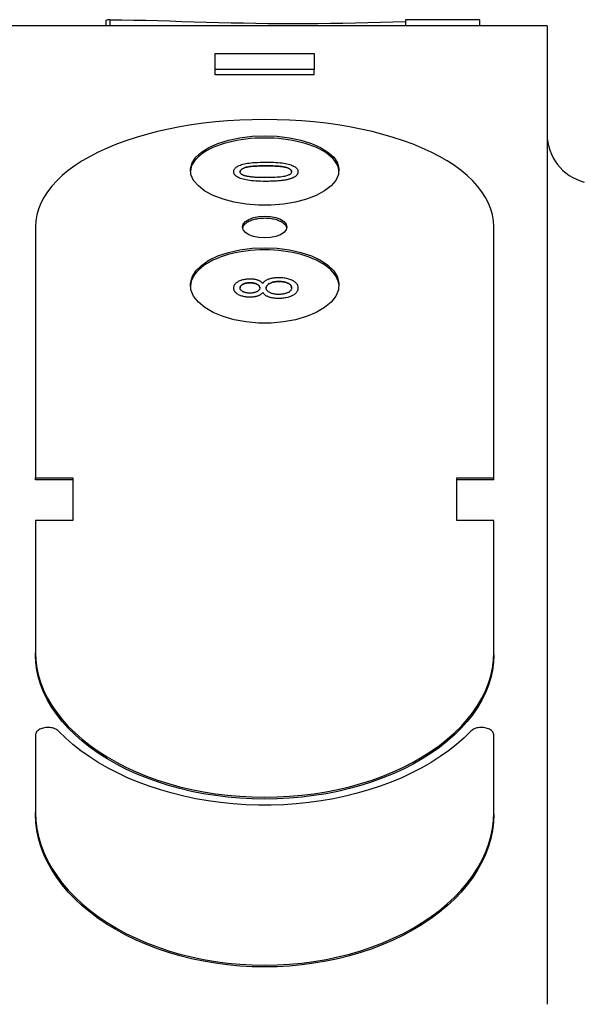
# Model space of a CAD drawing. Header units: millimetres. Extents: x 43 to 3729, y 37 to 451.
# Tile 11 of 12: x 462 to 484, y 297 to 337. Entities that reach past the tile are written whole.
import ezdxf

# ---------------------------------------------------------------- set-up
doc = ezdxf.new("R2010")
doc.units = ezdxf.units.MM
doc.layers.add('DETAIL', color=2, linetype='Continuous')

msp = doc.modelspace()

# ---------------------------------------------------------------- linework, layer by layer
at = {"layer": 'DETAIL'}
for p, q in [((482.974, 336.808), (460.474, 336.808)), ((465.167, 337.026), (465.167, 336.808)), ((465.323, 337.056), (465.323, 336.808)), ((477.255, 337.057), (477.255, 336.808)), ((480.245, 337.046), (480.245, 336.808)), ((482.974, 336.808), (482.974, 335.932)), ((482.974, 335.932), (482.974, 332.368)), ((469.574, 335.694), (473.574, 335.694)), ((469.574, 335.052), (469.574, 335.694)), ((473.574, 335.694), (473.574, 335.052)), ((473.574, 335.052), (469.574, 335.052)), ((469.574, 334.827), (469.574, 335.052)), ((473.574, 334.827), (469.574, 334.827)), ((473.574, 334.827), (473.574, 335.052)), ((482.974, 331.226), (482.974, 300.635)), ((470.325, 330.919), (470.325, 330.919)), ((472.917, 330.919), (472.917, 330.919)), ((462.324, 328.688), (462.324, 318.561)), ((480.824, 318.561), (480.824, 328.688)), ((470.325, 326.225), (470.325, 326.225)), ((471.496, 326.05), (471.496, 326.05)), ((472.917, 326.228), (472.917, 326.228)), ((462.324, 318.561), (463.824, 318.561)), ((462.324, 318.479), (462.324, 318.561)), ((463.824, 318.479), (462.324, 318.479)), ((463.824, 318.561), (463.824, 316.846)), ((479.324, 316.846), (479.324, 318.561)), ((479.324, 318.561), (480.824, 318.561)), ((480.824, 318.479), (479.324, 318.479)), ((480.824, 318.479), (480.824, 318.561)), ((463.824, 316.846), (462.324, 316.846)), ((462.324, 316.846), (462.324, 311.491)), ((480.824, 316.846), (479.324, 316.846)), ((480.824, 311.491), (480.824, 316.846)), ((462.324, 311.412), (462.324, 311.491)), ((480.824, 311.412), (480.824, 311.491)), ((462.324, 308.17), (462.324, 305.054)), ((480.824, 305.054), (480.824, 308.17)), ((462.324, 304.978), (462.324, 305.054)), ((480.824, 304.978), (480.824, 305.054)), ((482.974, 298.952), (482.974, 297.309))]:
    msp.add_line(p, q, dxfattribs=at)
at = {"layer": 'DETAIL', "flags": 128}
for points in [[(465.323, 337.056), (465.802, 337.051), (466.283, 337.042), (466.767, 337.031), (467.254, 337.018), (467.743, 337.004), (468.235, 336.989), (468.729, 336.974), (469.224, 336.96), (469.721, 336.946), (470.219, 336.934), (470.718, 336.923), (471.217, 336.914), (471.717, 336.907), (472.217, 336.902), (472.717, 336.9), (473.217, 336.902), (473.72, 336.906), (474.224, 336.913), (474.729, 336.922), (475.235, 336.932), (475.741, 336.945), (476.246, 336.959), (476.751, 336.974), (477.255, 336.989)], [(480.824, 328.688), (480.81, 328.932), (480.77, 329.174), (480.702, 329.414), (480.608, 329.65), (480.487, 329.883), (480.34, 330.111), (480.167, 330.335), (479.969, 330.552), (479.746, 330.764), (479.5, 330.968), (479.23, 331.166), (478.938, 331.355), (478.624, 331.536), (478.289, 331.709), (477.935, 331.872), (477.562, 332.026), (477.172, 332.169), (476.765, 332.303), (476.343, 332.426), (475.907, 332.538), (475.458, 332.639), (474.998, 332.728), (474.528, 332.806), (474.049, 332.873), (473.562, 332.927), (473.07, 332.97), (472.574, 333), (472.075, 333.018), (471.574, 333.024), (471.073, 333.018), (470.574, 333), (470.077, 332.97), (469.585, 332.927), (469.099, 332.873), (468.62, 332.806), (468.15, 332.728), (467.69, 332.639), (467.241, 332.538), (466.805, 332.426), (466.383, 332.303), (465.976, 332.169), (465.586, 332.026), (465.213, 331.872), (464.859, 331.709), (464.524, 331.536), (464.21, 331.355), (463.918, 331.166), (463.648, 330.968), (463.401, 330.764), (463.179, 330.552), (462.981, 330.335), (462.808, 330.111), (462.661, 329.883), (462.54, 329.65), (462.446, 329.414), (462.378, 329.174), (462.338, 328.932), (462.324, 328.688)], [(471.574, 332.368), (472.081, 332.349), (472.573, 332.29), (473.037, 332.194), (473.458, 332.064), (473.826, 331.902), (474.128, 331.714), (474.358, 331.504), (474.507, 331.278), (474.571, 331.043), (474.55, 330.805), (474.443, 330.571), (474.253, 330.347), (473.987, 330.142), (473.651, 329.96), (473.255, 329.807), (472.811, 329.688), (472.331, 329.606), (471.83, 329.565), (471.321, 329.565), (470.82, 329.606), (470.339, 329.687), (469.895, 329.806), (469.499, 329.959), (469.163, 330.141), (468.896, 330.346), (468.706, 330.57), (468.599, 330.803), (468.577, 331.042), (468.641, 331.277), (468.789, 331.503), (469.018, 331.713), (469.32, 331.902), (469.688, 332.064), (470.11, 332.194), (470.575, 332.29), (471.067, 332.349), (471.574, 332.368)], [(482.974, 332.368), (482.974, 332.342), (482.974, 332.316), (482.974, 332.289), (482.975, 332.263), (482.975, 332.236), (482.976, 332.208), (482.976, 332.18), (482.977, 332.152), (482.977, 332.123), (482.978, 332.093), (482.978, 332.063), (482.978, 332.032), (482.979, 331.999), (482.979, 331.966), (482.979, 331.933), (482.979, 331.898), (482.979, 331.862), (482.979, 331.826), (482.979, 331.792), (482.979, 331.759), (482.979, 331.726), (482.978, 331.694), (482.978, 331.663), (482.977, 331.633)], [(471.574, 332.279), (471.382, 332.277), (471.19, 332.268), (471, 332.254), (470.813, 332.235), (470.628, 332.21), (470.448, 332.179), (470.272, 332.144), (470.101, 332.103), (469.937, 332.058), (469.779, 332.007), (469.629, 331.952), (469.486, 331.893), (469.352, 331.829), (469.228, 331.762), (469.113, 331.691), (469.008, 331.617), (468.914, 331.539), (468.83, 331.459), (468.758, 331.377), (468.698, 331.292), (468.649, 331.205), (468.612, 331.117), (468.588, 331.028), (468.575, 330.939)], [(474.572, 330.939), (474.56, 331.028), (474.536, 331.117), (474.499, 331.205), (474.45, 331.292), (474.39, 331.377), (474.318, 331.459), (474.234, 331.539), (474.14, 331.617), (474.035, 331.691), (473.92, 331.762), (473.795, 331.829), (473.662, 331.893), (473.519, 331.952), (473.369, 332.007), (473.211, 332.058), (473.047, 332.103), (472.876, 332.144), (472.7, 332.179), (472.52, 332.21), (472.335, 332.235), (472.148, 332.254), (471.958, 332.268), (471.766, 332.277), (471.574, 332.279)], [(482.975, 331.632), (482.975, 331.615), (482.975, 331.598), (482.975, 331.581), (482.974, 331.564), (482.974, 331.548), (482.974, 331.531), (482.974, 331.514), (482.973, 331.497), (482.973, 331.48), (482.973, 331.463), (482.973, 331.446), (482.973, 331.429), (482.973, 331.412), (482.973, 331.395), (482.972, 331.378), (482.972, 331.361), (482.972, 331.344), (482.972, 331.327), (482.972, 331.31), (482.972, 331.293), (482.972, 331.276), (482.972, 331.259), (482.972, 331.242), (482.972, 331.225)], [(470.325, 330.919), (470.327, 330.951), (470.334, 330.98), (470.346, 331.009), (470.362, 331.036), (470.382, 331.062), (470.407, 331.087), (470.437, 331.11), (470.47, 331.132), (470.508, 331.152), (470.549, 331.171), (470.595, 331.189), (470.644, 331.205), (470.698, 331.22), (470.755, 331.234), (470.816, 331.247), (470.881, 331.258), (470.95, 331.269), (471.022, 331.278), (471.1, 331.286), (471.188, 331.293), (471.283, 331.298), (471.388, 331.302), (471.501, 331.304), (471.622, 331.305)], [(471.622, 331.155), (471.521, 331.155), (471.425, 331.153), (471.335, 331.151), (471.251, 331.148), (471.173, 331.143), (471.1, 331.138), (471.034, 331.132), (470.973, 331.125), (470.918, 331.117), (470.869, 331.108), (470.826, 331.098), (470.789, 331.087), (470.756, 331.076), (470.726, 331.063), (470.699, 331.051), (470.674, 331.038), (470.653, 331.025), (470.634, 331.011), (470.618, 330.996), (470.605, 330.982), (470.595, 330.966), (470.588, 330.951), (470.584, 330.934), (470.582, 330.918)], [(470.582, 330.918), (470.584, 330.934), (470.588, 330.951), (470.595, 330.966), (470.605, 330.982), (470.618, 330.996), (470.634, 331.011), (470.653, 331.025), (470.674, 331.038), (470.698, 331.051), (470.726, 331.064), (470.756, 331.076), (470.789, 331.087), (470.826, 331.098), (470.869, 331.108), (470.918, 331.117), (470.973, 331.125), (471.034, 331.132), (471.1, 331.138), (471.172, 331.143), (471.251, 331.148), (471.335, 331.151), (471.425, 331.153), (471.52, 331.155), (471.622, 331.155)], [(471.622, 331.305), (471.731, 331.304), (471.835, 331.302), (471.933, 331.299), (472.026, 331.294), (472.114, 331.288), (472.196, 331.281), (472.273, 331.272), (472.344, 331.262), (472.411, 331.251), (472.474, 331.238), (472.533, 331.224), (472.588, 331.209), (472.639, 331.192), (472.686, 331.174), (472.729, 331.155), (472.768, 331.134), (472.803, 331.112), (472.833, 331.089), (472.859, 331.064), (472.88, 331.038), (472.896, 331.01), (472.908, 330.981), (472.915, 330.951), (472.917, 330.919)], [(472.662, 330.919), (472.66, 330.936), (472.656, 330.952), (472.649, 330.967), (472.639, 330.982), (472.626, 330.997), (472.61, 331.011), (472.591, 331.025), (472.57, 331.038), (472.545, 331.051), (472.518, 331.063), (472.488, 331.075), (472.455, 331.087), (472.417, 331.098), (472.374, 331.108), (472.325, 331.117), (472.27, 331.125), (472.209, 331.132), (472.143, 331.138), (472.071, 331.143), (471.993, 331.148), (471.909, 331.151), (471.819, 331.153), (471.723, 331.155), (471.622, 331.155)], [(471.622, 331.155), (471.723, 331.155), (471.819, 331.153), (471.909, 331.151), (471.993, 331.148), (472.071, 331.143), (472.143, 331.138), (472.209, 331.132), (472.27, 331.125), (472.325, 331.117), (472.374, 331.108), (472.417, 331.098), (472.455, 331.087), (472.488, 331.076), (472.518, 331.064), (472.545, 331.051), (472.57, 331.038), (472.591, 331.025), (472.61, 331.011), (472.626, 330.997), (472.639, 330.982), (472.649, 330.967), (472.656, 330.952), (472.66, 330.936), (472.662, 330.919)], [(471.622, 330.53), (471.512, 330.531), (471.408, 330.533), (471.309, 330.537), (471.215, 330.541), (471.127, 330.548), (471.045, 330.555), (470.968, 330.564), (470.896, 330.574), (470.829, 330.586), (470.767, 330.599), (470.708, 330.613), (470.653, 330.628), (470.602, 330.645), (470.555, 330.663), (470.512, 330.683), (470.473, 330.704), (470.438, 330.726), (470.408, 330.749), (470.383, 330.774), (470.362, 330.8), (470.346, 330.828), (470.334, 330.857), (470.327, 330.888), (470.325, 330.919)], [(471.622, 330.53), (471.512, 330.531), (471.408, 330.533), (471.309, 330.537), (471.215, 330.541), (471.127, 330.548), (471.045, 330.555), (470.968, 330.564), (470.896, 330.574), (470.829, 330.586), (470.767, 330.599), (470.708, 330.613), (470.653, 330.628), (470.602, 330.645), (470.555, 330.663), (470.512, 330.683), (470.473, 330.703), (470.438, 330.726), (470.408, 330.749), (470.383, 330.774), (470.362, 330.8), (470.346, 330.828), (470.334, 330.857), (470.327, 330.887), (470.325, 330.919)], [(470.764, 330.757), (470.75, 330.762), (470.735, 330.767), (470.722, 330.773), (470.709, 330.778), (470.697, 330.784), (470.685, 330.79), (470.674, 330.796), (470.663, 330.802), (470.654, 330.808), (470.644, 330.814), (470.636, 330.821), (470.628, 330.827), (470.621, 330.834), (470.614, 330.841), (470.608, 330.848), (470.603, 330.855), (470.598, 330.862), (470.594, 330.87), (470.59, 330.878), (470.588, 330.885), (470.585, 330.893), (470.584, 330.901), (470.583, 330.909), (470.582, 330.918)], [(471.622, 330.682), (471.571, 330.682), (471.521, 330.682), (471.472, 330.683), (471.425, 330.684), (471.379, 330.685), (471.334, 330.686), (471.291, 330.688), (471.249, 330.69), (471.208, 330.692), (471.169, 330.695), (471.131, 330.698), (471.095, 330.701), (471.06, 330.704), (471.026, 330.707), (470.994, 330.711), (470.963, 330.715), (470.933, 330.72), (470.905, 330.724), (470.878, 330.729), (470.853, 330.734), (470.829, 330.739), (470.806, 330.745), (470.785, 330.751), (470.764, 330.757)], [(472.662, 330.919), (472.66, 330.903), (472.656, 330.887), (472.649, 330.871), (472.639, 330.856), (472.626, 330.841), (472.61, 330.827), (472.592, 330.813), (472.57, 330.8), (472.546, 330.787), (472.519, 330.774), (472.488, 330.762), (472.456, 330.75), (472.418, 330.739), (472.375, 330.729), (472.326, 330.72), (472.271, 330.712), (472.211, 330.705), (472.144, 330.699), (472.072, 330.694), (471.993, 330.689), (471.909, 330.686), (471.819, 330.684), (471.724, 330.682), (471.622, 330.682)], [(472.917, 330.919), (472.917, 330.905), (472.915, 330.891), (472.913, 330.878), (472.91, 330.864), (472.906, 330.851), (472.901, 330.838), (472.895, 330.825), (472.888, 330.813), (472.881, 330.801), (472.872, 330.789), (472.862, 330.777), (472.852, 330.766), (472.841, 330.755), (472.828, 330.744), (472.815, 330.733), (472.801, 330.723), (472.786, 330.713), (472.77, 330.703), (472.753, 330.693), (472.736, 330.684), (472.717, 330.675), (472.698, 330.666), (472.677, 330.657), (472.656, 330.649)], [(472.917, 330.919), (472.917, 330.905), (472.915, 330.891), (472.913, 330.878), (472.91, 330.864), (472.906, 330.851), (472.901, 330.838), (472.895, 330.825), (472.888, 330.813), (472.881, 330.801), (472.872, 330.789), (472.862, 330.777), (472.852, 330.766), (472.841, 330.755), (472.828, 330.744), (472.815, 330.733), (472.801, 330.723), (472.786, 330.713), (472.77, 330.703), (472.753, 330.693), (472.736, 330.684), (472.717, 330.675), (472.698, 330.666), (472.677, 330.657), (472.656, 330.649)], [(472.656, 330.649), (472.629, 330.639), (472.6, 330.63), (472.57, 330.621), (472.538, 330.613), (472.506, 330.605), (472.472, 330.597), (472.436, 330.59), (472.399, 330.583), (472.361, 330.577), (472.321, 330.571), (472.28, 330.565), (472.238, 330.56), (472.194, 330.555), (472.149, 330.551), (472.102, 330.547), (472.054, 330.544), (472.005, 330.541), (471.955, 330.538), (471.903, 330.536), (471.849, 330.534), (471.795, 330.532), (471.738, 330.531), (471.681, 330.531), (471.622, 330.53)], [(472.656, 330.649), (472.629, 330.639), (472.6, 330.63), (472.57, 330.621), (472.538, 330.613), (472.506, 330.605), (472.472, 330.597), (472.436, 330.59), (472.399, 330.583), (472.361, 330.577), (472.321, 330.571), (472.28, 330.565), (472.238, 330.56), (472.194, 330.555), (472.149, 330.551), (472.102, 330.547), (472.054, 330.544), (472.005, 330.541), (471.955, 330.538), (471.903, 330.536), (471.849, 330.534), (471.795, 330.532), (471.738, 330.531), (471.681, 330.531), (471.622, 330.53)], [(471.574, 329.125), (471.807, 329.111), (472.024, 329.067), (472.21, 328.998), (472.353, 328.907), (472.443, 328.801), (472.474, 328.688), (472.443, 328.574), (472.353, 328.468), (472.211, 328.376), (472.024, 328.306), (471.807, 328.262), (471.574, 328.247), (471.342, 328.262), (471.124, 328.306), (470.938, 328.376), (470.795, 328.467), (470.705, 328.574), (470.674, 328.687), (470.704, 328.801), (470.794, 328.907), (470.937, 328.997), (471.124, 329.067), (471.341, 329.111), (471.574, 329.125)], [(471.574, 329.038), (471.519, 329.037), (471.464, 329.035), (471.409, 329.031), (471.355, 329.025), (471.302, 329.018), (471.25, 329.009), (471.199, 328.998), (471.15, 328.987), (471.102, 328.973), (471.056, 328.958), (471.012, 328.942), (470.97, 328.925), (470.93, 328.907), (470.893, 328.887), (470.858, 328.866), (470.826, 328.844), (470.797, 328.821), (470.77, 328.798), (470.747, 328.774), (470.727, 328.749), (470.71, 328.723), (470.696, 328.697), (470.686, 328.671), (470.678, 328.644)], [(472.47, 328.644), (472.462, 328.671), (472.452, 328.697), (472.438, 328.723), (472.421, 328.749), (472.401, 328.774), (472.377, 328.798), (472.351, 328.821), (472.322, 328.844), (472.29, 328.866), (472.255, 328.887), (472.218, 328.907), (472.178, 328.925), (472.136, 328.942), (472.092, 328.958), (472.046, 328.973), (471.998, 328.987), (471.948, 328.998), (471.898, 329.009), (471.846, 329.018), (471.792, 329.025), (471.739, 329.031), (471.684, 329.035), (471.629, 329.037), (471.574, 329.038)], [(471.574, 327.765), (471.381, 327.762), (471.189, 327.753), (470.999, 327.737), (470.811, 327.716), (470.626, 327.689), (470.446, 327.656), (470.269, 327.617), (470.099, 327.573), (469.934, 327.523), (469.776, 327.468), (469.625, 327.408), (469.483, 327.343), (469.349, 327.274), (469.224, 327.2), (469.109, 327.123), (469.005, 327.042), (468.91, 326.958), (468.827, 326.87), (468.755, 326.78), (468.695, 326.688), (468.647, 326.594), (468.611, 326.498), (468.587, 326.402), (468.575, 326.304)], [(471.574, 327.852), (472.081, 327.83), (472.573, 327.767), (473.037, 327.663), (473.458, 327.521), (473.826, 327.345), (474.128, 327.141), (474.358, 326.913), (474.507, 326.668), (474.571, 326.412), (474.55, 326.154), (474.443, 325.9), (474.253, 325.658), (473.987, 325.436), (473.651, 325.239), (473.255, 325.073), (472.811, 324.945), (472.331, 324.856), (471.83, 324.812), (471.321, 324.812), (470.82, 324.856), (470.339, 324.944), (469.895, 325.073), (469.499, 325.238), (469.163, 325.435), (468.896, 325.657), (468.706, 325.899), (468.599, 326.152), (468.577, 326.411), (468.641, 326.666), (468.789, 326.912), (469.018, 327.14), (469.32, 327.344), (469.688, 327.52), (470.11, 327.663), (470.575, 327.767), (471.067, 327.83), (471.574, 327.852)], [(474.573, 326.304), (474.561, 326.402), (474.537, 326.498), (474.501, 326.594), (474.453, 326.688), (474.392, 326.78), (474.321, 326.87), (474.237, 326.958), (474.143, 327.042), (474.038, 327.123), (473.924, 327.2), (473.799, 327.274), (473.665, 327.343), (473.523, 327.408), (473.372, 327.468), (473.214, 327.523), (473.049, 327.573), (472.879, 327.617), (472.702, 327.656), (472.522, 327.689), (472.337, 327.716), (472.149, 327.737), (471.959, 327.753), (471.767, 327.762), (471.574, 327.765)], [(470.325, 326.225), (470.326, 326.253), (470.33, 326.279), (470.337, 326.305), (470.346, 326.33), (470.358, 326.354), (470.373, 326.377), (470.391, 326.399), (470.411, 326.421), (470.433, 326.441), (470.459, 326.46), (470.487, 326.479), (470.518, 326.496), (470.55, 326.512), (470.584, 326.527), (470.619, 326.541), (470.655, 326.553), (470.693, 326.564), (470.731, 326.573), (470.771, 326.581), (470.812, 326.587), (470.854, 326.592), (470.897, 326.595), (470.942, 326.598), (470.987, 326.598)], [(470.985, 326.436), (470.957, 326.435), (470.93, 326.434), (470.903, 326.432), (470.878, 326.429), (470.852, 326.426), (470.828, 326.421), (470.805, 326.416), (470.782, 326.409), (470.76, 326.402), (470.738, 326.395), (470.718, 326.386), (470.698, 326.377), (470.679, 326.366), (470.662, 326.356), (470.646, 326.345), (470.633, 326.334), (470.62, 326.322), (470.61, 326.31), (470.601, 326.297), (470.594, 326.284), (470.588, 326.271), (470.584, 326.257), (470.581, 326.242), (470.581, 326.228)], [(470.581, 326.228), (470.581, 326.243), (470.584, 326.257), (470.588, 326.271), (470.594, 326.284), (470.601, 326.297), (470.61, 326.31), (470.62, 326.322), (470.633, 326.334), (470.646, 326.345), (470.662, 326.356), (470.679, 326.366), (470.698, 326.377), (470.718, 326.386), (470.738, 326.395), (470.76, 326.403), (470.782, 326.41), (470.805, 326.416), (470.828, 326.421), (470.852, 326.426), (470.878, 326.429), (470.903, 326.432), (470.93, 326.434), (470.957, 326.435), (470.985, 326.436)], [(471.376, 326.229), (471.375, 326.244), (471.373, 326.258), (471.369, 326.272), (471.364, 326.286), (471.357, 326.299), (471.348, 326.312), (471.338, 326.324), (471.326, 326.336), (471.313, 326.347), (471.298, 326.358), (471.281, 326.368), (471.263, 326.378), (471.244, 326.387), (471.224, 326.396), (471.203, 326.403), (471.182, 326.41), (471.16, 326.416), (471.137, 326.421), (471.113, 326.426), (471.089, 326.429), (471.064, 326.432), (471.039, 326.434), (471.012, 326.435), (470.985, 326.436)], [(470.985, 326.436), (471.012, 326.435), (471.039, 326.434), (471.064, 326.432), (471.089, 326.429), (471.113, 326.426), (471.137, 326.421), (471.16, 326.416), (471.182, 326.41), (471.203, 326.403), (471.224, 326.396), (471.244, 326.387), (471.263, 326.378), (471.281, 326.368), (471.298, 326.358), (471.313, 326.347), (471.326, 326.336), (471.338, 326.324), (471.348, 326.312), (471.357, 326.299), (471.364, 326.286), (471.369, 326.272), (471.373, 326.258), (471.375, 326.244), (471.376, 326.229)], [(470.987, 326.598), (471.016, 326.598), (471.045, 326.597), (471.072, 326.595), (471.099, 326.593), (471.126, 326.59), (471.152, 326.587), (471.177, 326.582), (471.202, 326.577), (471.226, 326.572), (471.249, 326.566), (471.272, 326.559), (471.294, 326.551), (471.315, 326.543), (471.336, 326.534), (471.356, 326.525), (471.375, 326.515), (471.393, 326.504), (471.41, 326.492), (471.426, 326.48), (471.442, 326.467), (471.457, 326.453), (471.471, 326.439), (471.484, 326.424), (471.496, 326.408)], [(471.496, 326.408), (471.51, 326.428), (471.524, 326.447), (471.54, 326.465), (471.557, 326.482), (471.576, 326.498), (471.595, 326.513), (471.617, 326.528), (471.639, 326.542), (471.663, 326.555), (471.688, 326.567), (471.714, 326.579), (471.742, 326.589), (471.771, 326.599), (471.801, 326.608), (471.831, 326.616), (471.863, 326.624), (471.896, 326.63), (471.929, 326.636), (471.963, 326.64), (471.999, 326.644), (472.035, 326.647), (472.072, 326.649), (472.11, 326.651), (472.149, 326.651)], [(472.153, 326.489), (472.115, 326.488), (472.079, 326.487), (472.044, 326.484), (472.01, 326.48), (471.978, 326.476), (471.946, 326.47), (471.915, 326.463), (471.886, 326.455), (471.857, 326.446), (471.83, 326.436), (471.804, 326.425), (471.779, 326.413), (471.755, 326.4), (471.734, 326.387), (471.715, 326.373), (471.697, 326.359), (471.682, 326.344), (471.669, 326.328), (471.657, 326.312), (471.648, 326.296), (471.641, 326.278), (471.636, 326.261), (471.633, 326.243), (471.632, 326.224)], [(471.632, 326.224), (471.633, 326.243), (471.636, 326.261), (471.641, 326.279), (471.648, 326.296), (471.657, 326.312), (471.669, 326.328), (471.682, 326.344), (471.697, 326.359), (471.715, 326.373), (471.734, 326.387), (471.755, 326.401), (471.779, 326.413), (471.804, 326.425), (471.83, 326.436), (471.857, 326.446), (471.886, 326.455), (471.915, 326.463), (471.946, 326.47), (471.978, 326.476), (472.01, 326.48), (472.044, 326.484), (472.079, 326.487), (472.115, 326.488), (472.153, 326.489)], [(472.149, 326.651), (472.202, 326.65), (472.254, 326.648), (472.305, 326.644), (472.354, 326.638), (472.402, 326.631), (472.448, 326.622), (472.493, 326.611), (472.536, 326.599), (472.578, 326.586), (472.619, 326.57), (472.658, 326.553), (472.696, 326.535), (472.731, 326.515), (472.763, 326.494), (472.793, 326.472), (472.819, 326.449), (472.842, 326.425), (472.862, 326.4), (472.879, 326.374), (472.893, 326.347), (472.903, 326.319), (472.911, 326.289), (472.916, 326.259), (472.917, 326.228)], [(472.662, 326.229), (472.661, 326.247), (472.658, 326.266), (472.653, 326.283), (472.646, 326.3), (472.637, 326.317), (472.626, 326.332), (472.613, 326.348), (472.598, 326.363), (472.581, 326.377), (472.562, 326.39), (472.541, 326.403), (472.517, 326.416), (472.493, 326.427), (472.467, 326.438), (472.441, 326.448), (472.413, 326.456), (472.384, 326.464), (472.354, 326.47), (472.323, 326.476), (472.291, 326.481), (472.258, 326.484), (472.224, 326.487), (472.189, 326.488), (472.153, 326.489)], [(472.153, 326.489), (472.189, 326.488), (472.224, 326.487), (472.258, 326.484), (472.291, 326.481), (472.323, 326.476), (472.354, 326.471), (472.384, 326.464), (472.413, 326.456), (472.441, 326.448), (472.467, 326.438), (472.493, 326.427), (472.517, 326.416), (472.541, 326.403), (472.562, 326.39), (472.581, 326.377), (472.598, 326.363), (472.613, 326.348), (472.626, 326.333), (472.637, 326.317), (472.646, 326.3), (472.653, 326.283), (472.658, 326.266), (472.661, 326.248), (472.662, 326.229)], [(470.979, 325.854), (470.934, 325.855), (470.89, 325.857), (470.846, 325.861), (470.805, 325.866), (470.764, 325.872), (470.725, 325.88), (470.686, 325.889), (470.649, 325.9), (470.614, 325.912), (470.579, 325.925), (470.546, 325.94), (470.514, 325.956), (470.484, 325.973), (470.456, 325.992), (470.431, 326.011), (470.409, 326.031), (470.389, 326.052), (470.372, 326.074), (470.358, 326.097), (470.346, 326.121), (470.337, 326.145), (470.33, 326.171), (470.326, 326.198), (470.325, 326.225)], [(470.979, 325.854), (470.934, 325.855), (470.89, 325.857), (470.846, 325.861), (470.805, 325.866), (470.764, 325.872), (470.725, 325.88), (470.686, 325.889), (470.649, 325.899), (470.614, 325.911), (470.579, 325.925), (470.546, 325.94), (470.514, 325.956), (470.484, 325.973), (470.456, 325.992), (470.431, 326.011), (470.409, 326.031), (470.389, 326.052), (470.372, 326.074), (470.358, 326.097), (470.346, 326.121), (470.337, 326.145), (470.33, 326.171), (470.326, 326.197), (470.325, 326.225)], [(470.968, 326.018), (470.942, 326.019), (470.916, 326.02), (470.891, 326.022), (470.867, 326.025), (470.843, 326.028), (470.82, 326.033), (470.798, 326.038), (470.776, 326.044), (470.755, 326.051), (470.734, 326.059), (470.714, 326.068), (470.695, 326.077), (470.677, 326.087), (470.66, 326.098), (470.645, 326.109), (470.631, 326.12), (470.619, 326.132), (470.609, 326.145), (470.6, 326.157), (470.593, 326.171), (470.588, 326.184), (470.584, 326.198), (470.581, 326.213), (470.581, 326.228)], [(471.376, 326.229), (471.375, 326.214), (471.373, 326.199), (471.369, 326.184), (471.364, 326.17), (471.356, 326.157), (471.348, 326.144), (471.337, 326.132), (471.325, 326.12), (471.312, 326.108), (471.297, 326.097), (471.28, 326.087), (471.262, 326.077), (471.243, 326.067), (471.222, 326.059), (471.201, 326.051), (471.179, 326.044), (471.155, 326.038), (471.131, 326.033), (471.106, 326.028), (471.08, 326.025), (471.054, 326.022), (471.026, 326.02), (470.997, 326.019), (470.968, 326.018)], [(471.496, 326.05), (471.484, 326.033), (471.471, 326.018), (471.457, 326.003), (471.442, 325.989), (471.426, 325.976), (471.41, 325.963), (471.392, 325.951), (471.374, 325.94), (471.355, 325.929), (471.335, 325.92), (471.315, 325.911), (471.293, 325.902), (471.271, 325.895), (471.248, 325.888), (471.224, 325.881), (471.2, 325.876), (471.175, 325.871), (471.149, 325.866), (471.122, 325.863), (471.095, 325.86), (471.067, 325.857), (471.039, 325.856), (471.009, 325.855), (470.979, 325.854)], [(471.496, 326.05), (471.484, 326.033), (471.471, 326.018), (471.457, 326.003), (471.442, 325.989), (471.426, 325.976), (471.41, 325.963), (471.392, 325.951), (471.374, 325.94), (471.355, 325.929), (471.335, 325.92), (471.315, 325.91), (471.293, 325.902), (471.271, 325.894), (471.248, 325.887), (471.224, 325.881), (471.2, 325.875), (471.175, 325.871), (471.149, 325.866), (471.122, 325.863), (471.095, 325.86), (471.067, 325.857), (471.039, 325.856), (471.009, 325.855), (470.979, 325.854)], [(472.139, 325.802), (472.098, 325.802), (472.059, 325.804), (472.02, 325.806), (471.983, 325.809), (471.946, 325.813), (471.911, 325.818), (471.877, 325.824), (471.844, 325.83), (471.812, 325.838), (471.782, 325.846), (471.752, 325.856), (471.724, 325.866), (471.697, 325.877), (471.671, 325.889), (471.647, 325.902), (471.624, 325.915), (471.603, 325.929), (471.583, 325.944), (471.565, 325.96), (471.548, 325.976), (471.533, 325.994), (471.519, 326.011), (471.507, 326.03), (471.496, 326.05)], [(472.139, 325.802), (472.098, 325.802), (472.059, 325.804), (472.02, 325.806), (471.983, 325.809), (471.946, 325.813), (471.911, 325.818), (471.877, 325.824), (471.844, 325.83), (471.812, 325.838), (471.782, 325.846), (471.752, 325.856), (471.724, 325.866), (471.697, 325.877), (471.671, 325.889), (471.647, 325.902), (471.624, 325.915), (471.603, 325.929), (471.583, 325.944), (471.565, 325.96), (471.548, 325.976), (471.533, 325.993), (471.519, 326.011), (471.507, 326.03), (471.496, 326.05)], [(472.141, 325.966), (472.105, 325.966), (472.07, 325.968), (472.036, 325.97), (472.003, 325.974), (471.971, 325.979), (471.941, 325.984), (471.911, 325.991), (471.882, 325.998), (471.854, 326.007), (471.827, 326.017), (471.802, 326.027), (471.777, 326.039), (471.754, 326.051), (471.733, 326.064), (471.713, 326.078), (471.696, 326.092), (471.681, 326.106), (471.668, 326.122), (471.657, 326.137), (471.648, 326.154), (471.641, 326.17), (471.636, 326.188), (471.633, 326.206), (471.632, 326.224)], [(472.917, 326.228), (472.916, 326.197), (472.911, 326.166), (472.903, 326.137), (472.893, 326.109), (472.879, 326.082), (472.862, 326.055), (472.842, 326.03), (472.818, 326.006), (472.792, 325.983), (472.763, 325.961), (472.73, 325.94), (472.695, 325.919), (472.657, 325.901), (472.617, 325.884), (472.576, 325.868), (472.534, 325.854), (472.49, 325.842), (472.444, 325.831), (472.397, 325.822), (472.349, 325.815), (472.299, 325.809), (472.247, 325.805), (472.194, 325.803), (472.139, 325.802)], [(472.917, 326.228), (472.916, 326.197), (472.911, 326.166), (472.903, 326.137), (472.893, 326.109), (472.879, 326.082), (472.862, 326.055), (472.842, 326.03), (472.818, 326.006), (472.792, 325.983), (472.763, 325.961), (472.73, 325.94), (472.695, 325.919), (472.657, 325.901), (472.617, 325.883), (472.576, 325.868), (472.534, 325.854), (472.49, 325.842), (472.444, 325.831), (472.397, 325.822), (472.349, 325.815), (472.299, 325.809), (472.247, 325.805), (472.194, 325.803), (472.139, 325.802)], [(472.662, 326.229), (472.661, 326.211), (472.657, 326.193), (472.652, 326.176), (472.645, 326.159), (472.635, 326.142), (472.623, 326.125), (472.609, 326.109), (472.593, 326.093), (472.575, 326.078), (472.555, 326.063), (472.534, 326.05), (472.51, 326.038), (472.485, 326.026), (472.458, 326.016), (472.43, 326.006), (472.399, 325.998), (472.368, 325.99), (472.336, 325.984), (472.305, 325.978), (472.272, 325.974), (472.24, 325.97), (472.207, 325.968), (472.174, 325.966), (472.141, 325.966)], [(462.324, 311.491), (462.338, 311.184), (462.378, 310.877), (462.446, 310.571), (462.54, 310.267), (462.661, 309.965), (462.808, 309.667), (462.981, 309.373), (463.179, 309.085), (463.401, 308.804), (463.648, 308.529), (463.918, 308.263), (464.21, 308.006), (464.524, 307.759), (464.859, 307.522), (465.213, 307.296), (465.586, 307.083), (465.976, 306.882), (466.383, 306.695), (466.805, 306.522), (467.241, 306.364), (467.69, 306.221), (468.15, 306.094), (468.62, 305.982), (469.099, 305.888), (469.585, 305.81), (470.077, 305.749), (470.574, 305.705), (471.073, 305.679), (471.574, 305.67), (472.075, 305.679), (472.574, 305.705), (473.07, 305.749), (473.562, 305.81), (474.049, 305.888), (474.528, 305.982), (474.998, 306.094), (475.458, 306.221), (475.907, 306.364), (476.343, 306.522), (476.765, 306.695), (477.172, 306.882), (477.562, 307.083), (477.935, 307.296), (478.289, 307.522), (478.624, 307.759), (478.938, 308.006), (479.23, 308.263), (479.5, 308.529), (479.746, 308.804), (479.969, 309.085), (480.167, 309.373), (480.34, 309.667), (480.487, 309.965), (480.608, 310.267), (480.702, 310.571), (480.77, 310.877), (480.81, 311.184), (480.824, 311.491)], [(480.824, 311.412), (480.81, 311.105), (480.77, 310.798), (480.702, 310.492), (480.608, 310.188), (480.487, 309.887), (480.34, 309.589), (480.167, 309.295), (479.969, 309.007), (479.746, 308.726), (479.5, 308.452), (479.23, 308.186), (478.938, 307.929), (478.624, 307.681), (478.289, 307.445), (477.935, 307.219), (477.562, 307.006), (477.172, 306.806), (476.765, 306.619), (476.343, 306.446), (475.907, 306.287), (475.458, 306.144), (474.998, 306.017), (474.528, 305.906), (474.049, 305.811), (473.562, 305.733), (473.07, 305.672), (472.574, 305.629), (472.075, 305.602), (471.574, 305.593), (471.073, 305.602), (470.574, 305.629), (470.077, 305.672), (469.585, 305.733), (469.099, 305.811), (468.62, 305.906), (468.15, 306.017), (467.69, 306.144), (467.241, 306.287), (466.805, 306.446), (466.383, 306.619), (465.976, 306.806), (465.586, 307.006), (465.213, 307.219), (464.859, 307.445), (464.524, 307.681), (464.21, 307.929), (463.918, 308.186), (463.648, 308.452), (463.401, 308.726), (463.179, 309.007), (462.981, 309.295), (462.808, 309.589), (462.661, 309.887), (462.54, 310.188), (462.446, 310.492), (462.378, 310.798), (462.338, 311.105), (462.324, 311.412)], [(463.251, 308.335), (463.22, 308.363), (463.185, 308.388), (463.146, 308.412), (463.102, 308.432), (463.056, 308.45), (463.007, 308.464), (462.956, 308.474), (462.903, 308.482), (462.849, 308.485), (462.795, 308.485), (462.741, 308.481), (462.689, 308.474), (462.638, 308.463), (462.589, 308.449), (462.542, 308.431), (462.499, 308.41), (462.46, 308.387), (462.425, 308.361), (462.395, 308.332), (462.37, 308.302), (462.35, 308.271), (462.336, 308.238), (462.327, 308.204), (462.324, 308.17)], [(480.824, 308.17), (480.821, 308.204), (480.812, 308.238), (480.798, 308.271), (480.778, 308.302), (480.753, 308.332), (480.722, 308.361), (480.688, 308.387), (480.648, 308.41), (480.606, 308.431), (480.559, 308.449), (480.51, 308.463), (480.459, 308.474), (480.407, 308.481), (480.353, 308.485), (480.299, 308.485), (480.245, 308.482), (480.192, 308.474), (480.141, 308.464), (480.092, 308.45), (480.046, 308.432), (480.002, 308.412), (479.963, 308.388), (479.928, 308.363), (479.897, 308.335)], [(479.897, 308.335), (479.619, 308.063), (479.32, 307.801), (478.998, 307.548), (478.657, 307.306), (478.296, 307.075), (477.916, 306.856), (477.519, 306.65), (477.106, 306.456), (476.677, 306.277), (476.234, 306.112), (475.779, 305.962), (475.312, 305.828), (474.835, 305.709), (474.348, 305.607), (473.854, 305.521), (473.354, 305.452), (472.849, 305.4), (472.34, 305.366), (471.83, 305.348), (471.318, 305.348), (470.808, 305.366), (470.299, 305.4), (469.794, 305.452), (469.294, 305.521), (468.8, 305.607), (468.313, 305.709), (467.836, 305.828), (467.369, 305.962), (466.914, 306.112), (466.471, 306.277), (466.042, 306.456), (465.629, 306.65), (465.232, 306.856), (464.852, 307.075), (464.491, 307.306), (464.15, 307.548), (463.828, 307.801), (463.529, 308.063), (463.251, 308.335)], [(462.324, 305.054), (462.338, 304.728), (462.378, 304.402), (462.446, 304.078), (462.54, 303.755), (462.661, 303.435), (462.808, 303.119), (462.981, 302.808), (463.179, 302.503), (463.401, 302.205), (463.648, 301.914), (463.918, 301.633), (464.21, 301.36), (464.524, 301.098), (464.859, 300.848), (465.213, 300.609), (465.586, 300.384), (465.976, 300.172), (466.383, 299.974), (466.805, 299.791), (467.241, 299.624), (467.69, 299.473), (468.15, 299.338), (468.62, 299.221), (469.099, 299.12), (469.585, 299.038), (470.077, 298.974), (470.574, 298.927), (471.073, 298.9), (471.574, 298.89), (472.075, 298.9), (472.574, 298.927), (473.07, 298.974), (473.562, 299.038), (474.049, 299.12), (474.528, 299.221), (474.998, 299.338), (475.458, 299.473), (475.907, 299.624), (476.343, 299.791), (476.765, 299.974), (477.172, 300.172), (477.562, 300.384), (477.935, 300.609), (478.289, 300.848), (478.624, 301.098), (478.938, 301.36), (479.23, 301.633), (479.5, 301.914), (479.746, 302.205), (479.969, 302.503), (480.167, 302.808), (480.34, 303.119), (480.487, 303.435), (480.608, 303.755), (480.702, 304.078), (480.77, 304.402), (480.81, 304.728), (480.824, 305.054)], [(480.824, 304.978), (480.81, 304.652), (480.77, 304.327), (480.702, 304.002), (480.608, 303.679), (480.487, 303.36), (480.34, 303.044), (480.167, 302.733), (479.969, 302.428), (479.746, 302.13), (479.5, 301.84), (479.23, 301.558), (478.938, 301.286), (478.624, 301.024), (478.289, 300.774), (477.935, 300.536), (477.562, 300.31), (477.172, 300.098), (476.765, 299.9), (476.343, 299.718), (475.907, 299.551), (475.458, 299.399), (474.998, 299.265), (474.528, 299.147), (474.049, 299.047), (473.562, 298.965), (473.07, 298.9), (472.574, 298.854), (472.075, 298.827), (471.574, 298.817), (471.073, 298.827), (470.574, 298.854), (470.077, 298.9), (469.585, 298.965), (469.099, 299.047), (468.62, 299.147), (468.15, 299.265), (467.69, 299.399), (467.241, 299.551), (466.805, 299.718), (466.383, 299.9), (465.976, 300.098), (465.586, 300.31), (465.213, 300.536), (464.859, 300.774), (464.524, 301.024), (464.21, 301.286), (463.918, 301.558), (463.648, 301.84), (463.401, 302.13), (463.179, 302.428), (462.981, 302.733), (462.808, 303.044), (462.661, 303.36), (462.54, 303.679), (462.446, 304.002), (462.378, 304.327), (462.338, 304.652), (462.324, 304.978)], [(482.972, 300.634), (482.972, 300.609), (482.972, 300.585), (482.972, 300.56), (482.972, 300.535), (482.972, 300.511), (482.972, 300.486), (482.972, 300.461), (482.972, 300.436), (482.972, 300.412), (482.973, 300.387), (482.973, 300.362), (482.973, 300.338), (482.973, 300.313), (482.973, 300.288), (482.973, 300.264), (482.973, 300.239), (482.974, 300.214), (482.974, 300.19), (482.974, 300.165), (482.974, 300.14), (482.975, 300.116), (482.975, 300.091), (482.975, 300.066), (482.975, 300.042)], [(482.977, 300.043), (482.978, 299.992), (482.978, 299.944), (482.979, 299.897), (482.979, 299.852), (482.979, 299.807), (482.979, 299.762), (482.979, 299.718), (482.979, 299.673), (482.979, 299.627), (482.979, 299.58), (482.979, 299.532), (482.979, 299.483), (482.978, 299.434), (482.978, 299.386), (482.977, 299.34), (482.977, 299.295), (482.976, 299.25), (482.976, 299.206), (482.975, 299.163), (482.975, 299.12), (482.974, 299.078), (482.974, 299.036), (482.974, 298.994), (482.974, 298.952)]]:
    msp.add_lwpolyline(points, dxfattribs=at)
at = {"layer": 'DETAIL'}
msp.add_arc((484.974, 332.439), 2, 180, 255.5176, dxfattribs=at)
for centre, major_axis, ratio, start_param, end_param in [((467.213, 327.308), (-1.975, 9.737), 0.259545, 6.249605, 6.311314), ((407.115, 327.308), (119.217, 5.617), 0.066845, 0.907268, 0.938648)]:
    msp.add_ellipse(centre, major_axis=major_axis, ratio=ratio, start_param=start_param, end_param=end_param, dxfattribs=at)

doc.saveas('drawing.dxf')
